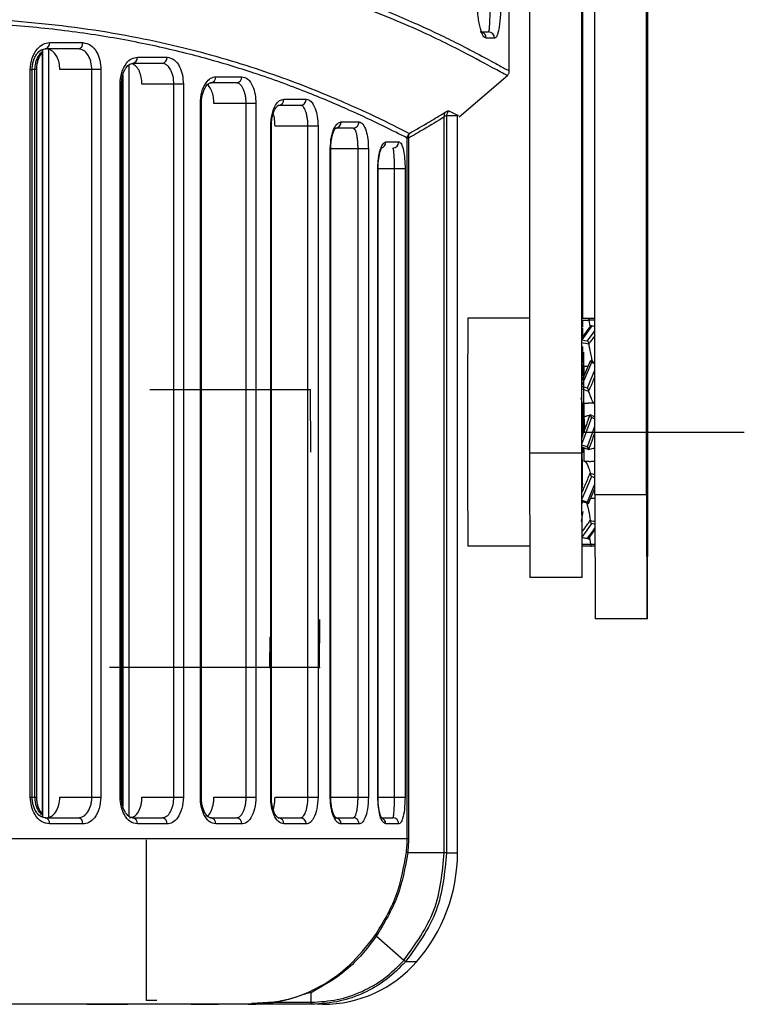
# Model space of a CAD drawing. Header units: millimetres. Extents: x -252 to 109, y -16 to 256.
# Tile 13 of 15: x 51 to 86, y 60 to 108. Entities that reach past the tile are written whole.
import ezdxf

# ---------------------------------------------------------------- set-up
doc = ezdxf.new("R2010")
doc.units = ezdxf.units.MM
doc.header["$PDSIZE"] = -1

msp = doc.modelspace()

# ---------------------------------------------------------------- linework, layer by layer
at = {"color": 7, "linetype": 'Continuous', "lineweight": 25}
for p, q in [((78.602, 84.907), (78.602, 173.907)), ((81.102, 84.907), (81.102, 173.907)), ((81.152, 84.907), (81.152, 173.907)), ((75.455, 137.407), (75.455, 86.907)), ((77.955, 137.407), (77.955, 86.907)), ((77.999, 137.407), (77.999, 93.407)), ((74.477, 105.347), (74.477, 135.407)), ((73.068, 107.222), (73.472, 107.222)), ((73.769, 106.922), (73.363, 106.922)), ((52.299, 106.704), (53.899, 106.704)), ((51.939, 106.364), (51.939, 69.348)), ((51.952, 106.367), (51.952, 69.345)), ((53.678, 106.404), (52.086, 106.404)), ((52.243, 106.385), (52.243, 69.307)), ((56.536, 106.003), (57.968, 106.003)), ((56.12, 105.616), (56.12, 69.394)), ((57.728, 105.703), (56.303, 105.703)), ((51.369, 70.307), (51.369, 105.404)), ((51.369, 105.404), (51.46, 105.404)), ((51.46, 70.307), (51.46, 105.404)), ((51.681, 105.404), (51.46, 105.404)), ((51.592, 70.307), (51.592, 105.404)), ((51.681, 70.307), (51.681, 105.404)), ((54.776, 105.404), (52.797, 105.404)), ((54.339, 70.307), (54.339, 105.404)), ((54.776, 105.404), (54.776, 70.307)), ((55.829, 105.136), (55.829, 69.874)), ((60.311, 105.061), (61.57, 105.061)), ((72.059, 103.133), (74.398, 105.142)), ((55.699, 70.307), (55.699, 104.703)), ((55.699, 104.703), (55.77, 104.703)), ((55.77, 70.307), (55.77, 104.703)), ((55.787, 104.703), (55.77, 104.703)), ((55.787, 104.944), (55.787, 70.068)), ((58.751, 104.703), (56.756, 104.703)), ((58.294, 70.307), (58.294, 104.703)), ((58.751, 104.703), (58.751, 70.307)), ((61.313, 104.761), (60.06, 104.761)), ((59.571, 70.307), (59.571, 103.761)), ((59.571, 103.761), (59.623, 103.761)), ((59.623, 70.307), (59.623, 103.761)), ((62.253, 103.761), (60.228, 103.761)), ((61.779, 70.307), (61.779, 103.761)), ((62.253, 103.761), (62.253, 70.307)), ((64.402, 103.678), (63.334, 103.678)), ((63.601, 103.978), (64.674, 103.978)), ((71.34, 67.621), (71.34, 103.119)), ((71.447, 103.192), (71.447, 67.621)), ((71.447, 103.192), (71.923, 103.188)), ((71.447, 103.192), (72.002, 103.19)), ((71.552, 103.418), (72.002, 103.19)), ((71.977, 67.621), (71.977, 103.188)), ((72.021, 103.187), (71.977, 103.186)), ((72.012, 103.188), (72.002, 103.19)), ((62.964, 70.307), (62.964, 102.678)), ((62.964, 102.678), (63, 102.678)), ((63, 70.307), (63, 102.678)), ((65.248, 102.678), (63.174, 102.678)), ((64.76, 70.307), (64.76, 102.678)), ((65.248, 102.678), (65.248, 70.307)), ((66.363, 102.881), (67.227, 102.881)), ((66.943, 102.581), (66.083, 102.581)), ((68.525, 101.914), (69.143, 101.914)), ((69.548, 68.307), (69.548, 102.102)), ((69.611, 102.102), (69.548, 102.102)), ((69.611, 102.102), (69.611, 68.307)), ((65.84, 70.307), (65.84, 101.581)), ((67.678, 101.581), (65.84, 101.581)), ((65.862, 70.307), (65.862, 101.581)), ((67.179, 70.307), (67.179, 101.581)), ((67.678, 101.581), (67.678, 70.307)), ((68.133, 70.307), (68.133, 100.614)), ((69.448, 100.614), (68.133, 100.614)), ((68.144, 70.307), (68.144, 100.614)), ((68.94, 70.307), (68.94, 100.614)), ((69.448, 100.614), (69.448, 70.307)), ((75.455, 93.407), (72.477, 93.407)), ((77.976, 93.407), (78.602, 93.407)), ((77.999, 93.306), (77.999, 92.992)), ((78.314, 93.305), (78.354, 93.046)), ((78.399, 93.047), (77.97, 92.456)), ((77.999, 92.943), (77.999, 92.497)), ((78.602, 93.011), (78.367, 93.053)), ((77.999, 92.04), (77.999, 91.242)), ((78.38, 91.339), (77.965, 90.35)), ((78.071, 90.563), (77.979, 91.235)), ((78.602, 91.274), (78.369, 91.347)), ((78.385, 91.353), (78.38, 91.34)), ((77.999, 91.187), (77.999, 91.079)), ((77.999, 90.842), (77.999, 90.638)), ((78.07, 91.098), (78.069, 90.615)), ((78.07, 91.098), (78.278, 91.098)), ((78.076, 90.615), (78.069, 90.615)), ((78.069, 90.615), (78.069, 90.599)), ((78.069, 89.008), (77.942, 89.563)), ((78.067, 89.316), (78.275, 89.316)), ((78.548, 89.316), (78.602, 89.316)), ((77.999, 89.176), (77.999, 88.626)), ((78.136, 88.657), (78.067, 88.657)), ((78.068, 88.657), (78.068, 88.354)), ((78.085, 87.907), (78.085, 88.669)), ((78.086, 88.535), (78.109, 88.008)), ((78.426, 88.726), (78.375, 88.744)), ((77.999, 88.185), (77.999, 87.704)), ((78.602, 87.901), (78.572, 87.818)), ((77.969, 87.181), (77.973, 85.138)), ((77.981, 85.165), (77.985, 87.172)), ((77.999, 87.18), (77.999, 86.907)), ((78.16, 87.122), (78.305, 87.07)), ((78.548, 87.157), (78.602, 87.157)), ((75.455, 86.907), (77.955, 86.907)), ((75.455, 86.907), (75.47, 80.907)), ((77.955, 86.907), (77.97, 80.907)), ((78.137, 86.498), (78.067, 86.498)), ((78.602, 86.498), (78.41, 86.498)), ((77.989, 85.47), (78.02, 85.395)), ((78.304, 84.477), (78.602, 85.194)), ((77.966, 84.577), (78.314, 84.468)), ((77.999, 84.625), (77.975, 84.446)), ((77.998, 84.483), (77.998, 84.605)), ((78.403, 84.717), (78.413, 84.717)), ((78.602, 84.717), (78.413, 84.717)), ((78.602, 84.907), (81.102, 84.907)), ((78.602, 84.907), (78.617, 78.907)), ((81.102, 84.907), (81.117, 78.907)), ((81.137, 78.907), (81.152, 84.907)), ((78.015, 84.089), (77.945, 83.604)), ((78.298, 84.462), (78.303, 84.474)), ((78.305, 84.484), (78.327, 84.557)), ((77.997, 83.659), (77.997, 83.795)), ((78.296, 82.768), (78.603, 83.196)), ((77.972, 82.826), (78.327, 82.762)), ((78.344, 82.814), (78.386, 82.51)), ((75.46, 82.407), (72.477, 82.407)), ((78.604, 82.407), (77.979, 82.407)), ((77.985, 80.907), (75.47, 80.907)), ((81.137, 78.907), (78.617, 78.907)), ((51.369, 70.307), (51.46, 70.307)), ((51.46, 70.307), (51.681, 70.307)), ((52.797, 70.307), (54.776, 70.307)), ((55.699, 70.307), (55.77, 70.307)), ((56.756, 70.307), (58.751, 70.307)), ((59.571, 70.307), (59.623, 70.307)), ((60.228, 70.307), (62.253, 70.307)), ((62.964, 70.307), (63, 70.307)), ((63.174, 70.307), (65.248, 70.307)), ((65.84, 70.307), (67.678, 70.307)), ((68.133, 70.307), (69.448, 70.307)), ((52.086, 69.307), (53.678, 69.307)), ((53.899, 69.007), (52.299, 69.007)), ((56.303, 69.307), (57.728, 69.307)), ((57.968, 69.007), (56.536, 69.007)), ((60.06, 69.307), (61.313, 69.307)), ((61.57, 69.007), (60.311, 69.007)), ((63.334, 69.307), (64.402, 69.307)), ((64.674, 69.007), (63.601, 69.007)), ((66.083, 69.307), (66.943, 69.307)), ((67.227, 69.007), (66.363, 69.007)), ((68.235, 69.307), (68.85, 69.307)), ((69.143, 69.007), (68.525, 69.007)), ((-53.707, 68.307), (69.611, 68.307)), ((71.34, 67.621), (69.574, 67.621)), ((71.447, 67.621), (71.925, 67.621)), ((69.384, 62.426), (68.056, 63.588)), ((69.472, 62.366), (70.009, 62.366)), ((64.915, 60.405), (64.913, 60.865)), ((63.118, 60.405), (62.033, 60.349)), ((63.118, 60.405), (64.915, 60.405)), ((55.533, 60.307), (49.668, 60.307)), ((54.785, 60.313), (55.922, 60.313)), ((59.493, 60.307), (56.055, 60.307)), ((59.685, 60.313), (60.39, 60.313)), ((64.916, 60.307), (60.341, 60.307)), ((65.485, 60.307), (65.195, 60.307))]:
    msp.add_line(p, q, dxfattribs=at)
at = {"color": 7, "linetype": 'Continuous'}
for p, q in [((78.077, 87.907), (78.077, 91.775)), ((64.877, 89.957), (57.142, 89.957)), ((64.877, 89.957), (64.883, 86.94)), ((78.077, 87.907), (85.813, 87.907)), ((65.327, 76.557), (65.335, 78.874)), ((62.927, 76.557), (62.936, 78.039)), ((62.927, 76.557), (55.192, 76.557)), ((65.327, 76.557), (57.592, 76.557)), ((56.977, 60.507), (56.977, 68.243)), ((56.977, 60.507), (57.465, 60.507))]:
    msp.add_line(p, q, dxfattribs=at)
at = {"color": 7, "linetype": 'Continuous', "lineweight": 25, "flags": 128}
for points in [[(78.314, 93.305), (78.154, 93.306), (78.05, 93.306), (77.975, 93.307)], [(78.443, 93.025), (78.176, 92.656), (77.969, 92.372)], [(78.247, 92.316), (78.515, 92.684), (78.602, 92.805)], [(78.602, 92.996), (78.567, 93.002), (78.443, 93.025)], [(77.969, 92.366), (78.123, 92.339), (78.247, 92.316)], [(78.307, 92.163), (78.147, 92.193), (78.044, 92.212), (77.969, 92.226)], [(78.438, 91.271), (78.171, 90.633), (77.965, 90.141)], [(78.602, 91.22), (78.562, 91.232), (78.438, 91.271)], [(77.972, 90.516), (77.974, 90.961), (77.977, 91.157)], [(77.977, 91.157), (77.98, 90.961), (77.982, 90.526)], [(78.243, 90.044), (78.51, 90.682), (78.602, 90.902)], [(77.965, 90.131), (78.119, 90.082), (78.243, 90.044)], [(78.303, 89.881), (78.143, 89.932), (78.04, 89.965), (77.965, 89.988)], [(78.067, 89.316), (78.067, 89.236), (78.067, 89.155), (78.067, 89.073), (78.067, 88.99), (78.067, 88.908), (78.067, 88.825), (78.067, 88.741), (78.067, 88.657)], [(77.984, 89.221), (77.985, 88.472), (77.985, 87.66)], [(78.435, 88.616), (78.169, 87.879), (77.964, 87.311)], [(77.969, 87.613), (77.969, 88.472), (77.969, 88.544)], [(78.426, 88.726), (78.535, 88.686), (78.602, 88.662)], [(78.602, 88.556), (78.559, 88.571), (78.435, 88.616)], [(78.242, 87.199), (78.508, 87.935), (78.602, 88.196)], [(77.964, 87.299), (78.118, 87.244), (78.242, 87.199)], [(78.16, 87.122), (78.142, 87.128), (78.039, 87.166), (77.964, 87.193)], [(78.067, 87.157), (78.067, 87.073), (78.067, 86.99), (78.067, 86.907), (78.067, 86.824), (78.067, 86.742), (78.067, 86.66), (78.067, 86.579), (78.067, 86.498)], [(77.999, 85.236), (77.999, 85.737), (77.999, 86.592)], [(78.436, 85.771), (78.171, 85.133), (77.966, 84.641)], [(78.376, 85.933), (78.536, 85.883), (78.602, 85.862)], [(78.602, 85.719), (78.56, 85.732), (78.436, 85.771)], [(78.245, 84.544), (78.51, 85.182), (78.602, 85.404)], [(77.966, 84.631), (78.12, 84.582), (78.245, 84.544)], [(78.38, 83.651), (78.54, 83.622), (78.603, 83.61)], [(78.44, 83.498), (78.176, 83.13), (77.972, 82.846)], [(78.25, 82.79), (78.515, 83.158), (78.603, 83.281)], [(78.603, 83.469), (78.565, 83.476), (78.44, 83.498)], [(77.972, 82.84), (78.126, 82.812), (78.25, 82.79)], [(78.386, 82.51), (78.547, 82.509), (78.604, 82.509)]]:
    msp.add_lwpolyline(points, dxfattribs=at)
at = {"color": 7, "linetype": 'Continuous', "lineweight": 25}
for centre, radius, start, end in [((73.064, 106.923), 0.3, 359.7254, 72.505), ((73.471, 106.923), 0.298, 359.6949, 89.6916), ((52.034, 106.667), 0.268, 281.3164, 7.9989), ((53.631, 106.67), 0.27, 280.0332, 7.3544), ((56.264, 105.974), 0.273, 278.058, 6.2523), ((57.695, 105.976), 0.275, 277.0537, 5.6368), ((60.033, 105.038), 0.279, 275.5084, 4.6103), ((61.29, 105.041), 0.281, 274.7247, 4.0502), ((63.317, 103.963), 0.285, 273.5257, 3.1374), ((64.387, 103.965), 0.287, 272.9233, 2.6516), ((71.576, 103.193), 0.248, 142.2345, 197.4752), ((71.75, 103.189), 0.303, 130.846, 179.4786), ((66.073, 102.871), 0.291, 272.0155, 1.8828), ((66.935, 102.873), 0.293, 271.57, 1.4884), ((69.853, 102.097), 0.305, 131.0271, 179.0955), ((69.86, 102.171), 0.259, 143.1704, 195.6128), ((68.227, 101.911), 0.298, 283.0873, 0.5535), ((68.847, 101.91), 0.297, 270.6247, 0.6113), ((969.191, 87.907), 896.731, 179.64858, 180.35142), ((556.436, 87.907), 475.319, 179.62632, 180.37368), ((-394.182, 87.907), 475.319, 359.62632, 0.37368), ((-86.776, 82.795), 164.771, 359.34348, 0.00494), ((52.034, 69.045), 0.268, 352.0011, 78.6836), ((53.631, 69.042), 0.27, 352.6456, 79.9668), ((56.264, 69.037), 0.273, 353.7477, 81.942), ((57.695, 69.034), 0.275, 354.3632, 82.9463), ((60.033, 69.03), 0.279, 355.3897, 84.4916), ((61.29, 69.027), 0.281, 355.9498, 85.2753), ((63.317, 69.023), 0.285, 356.8626, 86.4743), ((64.387, 69.021), 0.287, 357.3484, 87.0767), ((66.073, 69.017), 0.291, 358.1172, 87.9845), ((66.935, 69.015), 0.293, 358.5116, 88.43), ((68.228, 69.011), 0.297, 359.2415, 76.9612), ((68.847, 69.011), 0.297, 359.3887, 89.3753), ((63.977, 67.621), 8, 318.9396, 0), ((65.485, 66.307), 6, 270, 318.9396), ((70.148, 63.306), 1.157, 229.0199, 234.2779), ((65.195, 60.393), 0.27, 177.4876, 198.5125)]:
    msp.add_arc(centre, radius, start, end, dxfattribs=at)
for points, knots in [([(-13.641, 109.501), (-12.383, 109.375), (-9.868, 109.122), (-5.981, 108.795), (-2.084, 108.536), (1.86, 108.354), (5.796, 108.261), (9.758, 108.26), (13.72, 108.353), (17.056, 108.505), (19.819, 108.675), (22.019, 108.834), (24.243, 109.017), (26.464, 109.219), (28.571, 109.427), (30.726, 109.651), (32.981, 109.894), (35.136, 110.132), (37.196, 110.358), (39.084, 110.561), (41.051, 110.761), (42.982, 110.942), (44.874, 111.097), (47.563, 111.275), (50.912, 111.385), (54.793, 111.288), (57.766, 111.003), (59.996, 110.661), (61.598, 110.353), (63.104, 110.004), (64.511, 109.624), (65.843, 109.215), (67.216, 108.743), (68.547, 108.232), (69.783, 107.71), (70.854, 107.221), (71.794, 106.764), (72.792, 106.252), (73.683, 105.77), (74.343, 105.409), (74.432, 105.368), (74.477, 105.347)], [0, 0, 0, 0, 0.031417, 0.062805, 0.094826, 0.12527, 0.15681, 0.18806, 0.21891, 0.250625, 0.267514, 0.285233, 0.303786, 0.321706, 0.339855, 0.356148, 0.375854, 0.397226, 0.411851, 0.429947, 0.447507, 0.465181, 0.483264, 0.500801, 0.542619, 0.583505, 0.62502, 0.645672, 0.666467, 0.68777, 0.708071, 0.728371, 0.750225, 0.777187, 0.801644, 0.826009, 0.850715, 0.875387, 0.917528, 0.958008, 1, 1, 1, 1]), ([(74.348, 105.133), (74.316, 105.147), (74.248, 105.176), (73.425, 105.628), (71.832, 106.489), (69.216, 107.731), (65.773, 109.049), (61.539, 110.209), (56.554, 110.981), (50.879, 111.207), (44.613, 110.899), (37.855, 110.203), (30.689, 109.383), (23.196, 108.642), (15.451, 108.104), (10.208, 108.039), (7.585, 108.007)], [0, 0, 0, 0, 0.050454, 0.106164, 0.180376, 0.255284, 0.32977, 0.404385, 0.478837, 0.552592, 0.627001, 0.701505, 0.775662, 0.850441, 0.925164, 1, 1, 1, 1]), ([(73.363, 106.922), (73.315, 106.943), (73.218, 106.986), (73.099, 107.293), (73.019, 107.645), (72.971, 107.968), (72.939, 108.331), (72.934, 108.592), (72.932, 108.722)], [0, 0, 0, 0, 0.249155, 0.499066, 0.626613, 0.749638, 0.87594, 1, 1, 1, 1]), ([(73.472, 107.222), (73.485, 107.239), (73.509, 107.273), (73.53, 107.511), (73.542, 107.792), (73.548, 108.062), (73.552, 108.373), (73.552, 108.608), (73.552, 108.722)], [0, 0, 0, 0, 0.249176, 0.4978, 0.630827, 0.748205, 0.878144, 1, 1, 1, 1]), ([(74.063, 108.722), (74.062, 108.587), (74.059, 108.317), (74.04, 107.946), (74.011, 107.627), (73.961, 107.283), (73.883, 106.987), (73.807, 106.943), (73.769, 106.922)], [0, 0, 0, 0, 0.125916, 0.251098, 0.376431, 0.502014, 0.750692, 1, 1, 1, 1]), ([(7.603, 105.814), (10.042, 105.839), (14.943, 105.891), (22.192, 106.313), (29.242, 106.89), (36.003, 107.5), (42.381, 107.946), (48.293, 107.965), (53.642, 107.521), (58.343, 106.633), (62.35, 105.476), (65.6, 104.245), (68.145, 103.091), (69.15, 102.581), (69.653, 102.327)], [0, 0, 0, 0, 0.082766, 0.166311, 0.249538, 0.332695, 0.416463, 0.499377, 0.58239, 0.66618, 0.749386, 0.832914, 0.916439, 1, 1, 1, 1]), ([(69.548, 102.102), (69.187, 102.285), (68.468, 102.651), (66.804, 103.44), (64.735, 104.321), (62.379, 105.188), (59.874, 105.951), (57.31, 106.582), (54.535, 107.098), (51.513, 107.477), (48.27, 107.682), (44.846, 107.728), (41.268, 107.615), (37.597, 107.372), (33.622, 107.041), (29.646, 106.685), (25.769, 106.355), (22.234, 106.085), (18.696, 105.858), (15.068, 105.686), (11.415, 105.58), (7, 105.535), (1.742, 105.625), (-2.921, 105.849), (-6.216, 106.064), (-8.032, 106.195), (-9.828, 106.336), (-11.672, 106.488), (-13.815, 106.673), (-15.934, 106.859), (-17.831, 107.027), (-19.547, 107.175), (-21.248, 107.313), (-23.051, 107.446), (-25.556, 107.605), (-28.769, 107.73), (-32.095, 107.693), (-34.834, 107.541), (-37.051, 107.325), (-39.149, 107.026), (-41.143, 106.655), (-42.98, 106.233), (-44.732, 105.756), (-46.482, 105.207), (-48.158, 104.604), (-49.659, 104), (-50.951, 103.432), (-52.053, 102.913), (-52.983, 102.448), (-53.425, 102.217), (-53.646, 102.102)], [0, 0, 0, 0, 0.031377, 0.062613, 0.093952, 0.125314, 0.150963, 0.175676, 0.20048, 0.225143, 0.250218, 0.275016, 0.299265, 0.323869, 0.347483, 0.375029, 0.397276, 0.417251, 0.437499, 0.458952, 0.479779, 0.499986, 0.534214, 0.569411, 0.580305, 0.591813, 0.60139, 0.612212, 0.624854, 0.640217, 0.651146, 0.660274, 0.67264, 0.683771, 0.695428, 0.722372, 0.749626, 0.767459, 0.785029, 0.802858, 0.820608, 0.838662, 0.855629, 0.874605, 0.897103, 0.91763, 0.937344, 0.958701, 0.979398, 1, 1, 1, 1]), ([(51.369, 105.404), (51.386, 105.595), (51.422, 105.978), (51.674, 106.404), (51.98, 106.659), (52.193, 106.689), (52.299, 106.704)], [0, 0, 0, 0, 0.27955, 0.558855, 0.778907, 1, 1, 1, 1]), ([(53.899, 106.704), (54.028, 106.68), (54.287, 106.631), (54.574, 106.285), (54.745, 105.856), (54.766, 105.555), (54.776, 105.404)], [0, 0, 0, 0, 0.279616, 0.558944, 0.778953, 1, 1, 1, 1]), ([(51.46, 105.404), (51.464, 105.479), (51.47, 105.627), (51.518, 105.833), (51.589, 106.014), (51.709, 106.209), (51.893, 106.381), (52.049, 106.4), (52.125, 106.409)], [0, 0, 0, 0, 0.136953, 0.270509, 0.40009, 0.52695, 0.769015, 1, 1, 1, 1]), ([(51.592, 105.404), (51.599, 105.509), (51.611, 105.686), (51.691, 105.927), (51.794, 106.108), (51.883, 106.222), (51.935, 106.257), (51.939, 106.259)], [0, 0, 0, 0, 0.305631, 0.515897, 0.76405, 0.983092, 1, 1, 1, 1]), ([(51.681, 105.404), (51.684, 105.479), (51.69, 105.624), (51.748, 105.877), (51.835, 106.087), (51.917, 106.173), (51.939, 106.197)], [0, 0, 0, 0, 0.234604, 0.454528, 0.85323, 1, 1, 1, 1]), ([(52.797, 105.404), (52.79, 105.517), (52.775, 105.741), (52.66, 106.04), (52.491, 106.267), (52.301, 106.387), (52.175, 106.399), (52.125, 106.404)], [0, 0, 0, 0, 0.214281, 0.428554, 0.643031, 0.857851, 1, 1, 1, 1]), ([(54.339, 105.404), (54.33, 105.528), (54.317, 105.72), (54.237, 105.954), (54.126, 106.163), (53.939, 106.36), (53.765, 106.389), (53.678, 106.404)], [0, 0, 0, 0, 0.235859, 0.364853, 0.500903, 0.75041, 1, 1, 1, 1]), ([(55.699, 104.703), (55.715, 104.895), (55.747, 105.278), (55.974, 105.705), (56.25, 105.958), (56.44, 105.988), (56.536, 106.003)], [0, 0, 0, 0, 0.279526, 0.558819, 0.778889, 1, 1, 1, 1]), ([(57.968, 106.003), (58.083, 105.979), (58.313, 105.931), (58.569, 105.587), (58.723, 105.158), (58.741, 104.855), (58.751, 104.703)], [0, 0, 0, 0, 0.279672, 0.559029, 0.778999, 1, 1, 1, 1]), ([(55.77, 104.703), (55.773, 104.787), (55.78, 104.949), (55.831, 105.17), (55.902, 105.355), (56.013, 105.542), (56.169, 105.69), (56.289, 105.703), (56.345, 105.708)], [0, 0, 0, 0, 0.150202, 0.292877, 0.427852, 0.556017, 0.790218, 1, 1, 1, 1]), ([(56.756, 104.703), (56.75, 104.815), (56.737, 105.038), (56.637, 105.333), (56.49, 105.567), (56.363, 105.64), (56.299, 105.676)], [0, 0, 0, 0, 0.248431, 0.496805, 0.746798, 1, 1, 1, 1]), ([(58.294, 104.703), (58.287, 104.83), (58.275, 105.025), (58.205, 105.259), (58.122, 105.44), (58.014, 105.583), (57.875, 105.683), (57.781, 105.696), (57.728, 105.703)], [0, 0, 0, 0, 0.239104, 0.366866, 0.499941, 0.684152, 0.825717, 1, 1, 1, 1]), ([(59.571, 103.761), (59.585, 103.954), (59.614, 104.34), (59.817, 104.766), (60.061, 105.016), (60.227, 105.046), (60.311, 105.061)], [0, 0, 0, 0, 0.279503, 0.558708, 0.778848, 1, 1, 1, 1]), ([(61.57, 105.061), (61.67, 105.037), (61.869, 104.99), (62.092, 104.65), (62.228, 104.22), (62.244, 103.914), (62.253, 103.761)], [0, 0, 0, 0, 0.279783, 0.558981, 0.779119, 1, 1, 1, 1]), ([(74.373, 105.12), (74.388, 105.134), (74.419, 105.164), (74.452, 105.221), (74.473, 105.283), (74.476, 105.326), (74.477, 105.347)], [0, 0, 0, 0, 0.247224, 0.500003, 0.752781, 1, 1, 1, 1]), ([(59.623, 103.761), (59.626, 103.851), (59.633, 104.025), (59.683, 104.256), (59.743, 104.429), (59.789, 104.508), (59.807, 104.539)], [0, 0, 0, 0, 0.296361, 0.574199, 0.83379, 1, 1, 1, 1]), ([(59.807, 104.539), (59.815, 104.553), (59.867, 104.653), (59.979, 104.753), (60.066, 104.762), (60.105, 104.766)], [0, 0, 0, 0, 0.085659, 0.576973, 1, 1, 1, 1]), ([(60.228, 103.761), (60.222, 103.87), (60.212, 104.089), (60.128, 104.378), (60.025, 104.583), (59.943, 104.644), (59.914, 104.666)], [0, 0, 0, 0, 0.278303, 0.556438, 0.83927, 1, 1, 1, 1]), ([(61.779, 103.761), (61.778, 103.827), (61.774, 103.962), (61.746, 104.153), (61.702, 104.329), (61.624, 104.531), (61.528, 104.664), (61.414, 104.746), (61.353, 104.755), (61.313, 104.761)], [0, 0, 0, 0, 0.1239874, 0.2507627, 0.3715419, 0.5007231, 0.7497637, 0.8359367, 1, 1, 1, 1]), ([(62.964, 102.678), (62.977, 102.874), (63.003, 103.266), (63.181, 103.69), (63.389, 103.936), (63.53, 103.964), (63.601, 103.978)], [0, 0, 0, 0, 0.279346, 0.558547, 0.778834, 1, 1, 1, 1]), ([(63, 102.678), (63.003, 102.771), (63.009, 102.952), (63.054, 103.191), (63.113, 103.38), (63.197, 103.56), (63.258, 103.619), (63.297, 103.656)], [0, 0, 0, 0, 0.198504, 0.384636, 0.558781, 0.720868, 1, 1, 1, 1]), ([(63.297, 103.656), (63.298, 103.658), (63.334, 103.702), (63.359, 103.693), (63.383, 103.683)], [0, 0, 0, 0, 0.042503, 1, 1, 1, 1]), ([(64.76, 102.678), (64.759, 102.747), (64.756, 102.886), (64.734, 103.08), (64.699, 103.258), (64.638, 103.457), (64.563, 103.587), (64.477, 103.665), (64.431, 103.673), (64.402, 103.678)], [0, 0, 0, 0, 0.123565, 0.250627, 0.3708, 0.500609, 0.749742, 0.842024, 1, 1, 1, 1]), ([(64.674, 103.978), (64.757, 103.956), (64.922, 103.91), (65.11, 103.577), (65.227, 103.146), (65.241, 102.834), (65.248, 102.678)], [0, 0, 0, 0, 0.280006, 0.559267, 0.779348, 1, 1, 1, 1]), ([(63.174, 102.678), (63.169, 102.783), (63.159, 102.993), (63.121, 103.202), (63.088, 103.277), (63.087, 103.281)], [0, 0, 0, 0, 0.4868832, 0.9732051, 1, 1, 1, 1]), ([(71.34, 103.119), (71.019, 102.922), (70.445, 102.571), (69.865, 102.245), (69.611, 102.102)], [0, 0, 0, 0, 0.5599951, 1, 1, 1, 1]), ([(69.653, 102.327), (69.977, 102.51), (70.555, 102.838), (71.128, 103.19), (71.38, 103.345)], [0, 0, 0, 0, 0.5599963, 1, 1, 1, 1]), ([(71.447, 103.192), (71.444, 103.193), (71.436, 103.195), (71.404, 103.178), (71.366, 103.143), (71.34, 103.119)], [0, 0, 0, 0, 0.234944, 0.475405, 1, 1, 1, 1]), ([(71.38, 103.345), (71.427, 103.372), (71.509, 103.42), (71.539, 103.419), (71.552, 103.418)], [0, 0, 0, 0, 0.559916, 1, 1, 1, 1]), ([(65.84, 101.581), (65.851, 101.781), (65.874, 102.181), (66.024, 102.602), (66.194, 102.84), (66.307, 102.867), (66.363, 102.881)], [0, 0, 0, 0, 0.279102, 0.55839, 0.778951, 1, 1, 1, 1]), ([(67.227, 102.881), (67.291, 102.859), (67.419, 102.816), (67.566, 102.493), (67.661, 102.061), (67.673, 101.741), (67.678, 101.581)], [0, 0, 0, 0, 0.280204, 0.559819, 0.77962, 1, 1, 1, 1]), ([(65.862, 101.581), (65.863, 101.644), (65.866, 101.774), (65.886, 101.967), (65.919, 102.152), (65.964, 102.317), (66.015, 102.45), (66.086, 102.578), (66.114, 102.583), (66.134, 102.586)], [0, 0, 0, 0, 0.101119, 0.209797, 0.325252, 0.447608, 0.57616, 0.711333, 1, 1, 1, 1]), ([(67.179, 101.581), (67.178, 101.652), (67.176, 101.797), (67.161, 101.996), (67.137, 102.175), (67.097, 102.371), (67.032, 102.543), (66.973, 102.568), (66.943, 102.581)], [0, 0, 0, 0, 0.123002, 0.250817, 0.37005, 0.500996, 0.750291, 1, 1, 1, 1]), ([(68.133, 100.614), (68.135, 100.705), (68.138, 100.89), (68.166, 101.148), (68.207, 101.381), (68.278, 101.637), (68.387, 101.865), (68.479, 101.897), (68.525, 101.914)], [0, 0, 0, 0, 0.124338, 0.250394, 0.373787, 0.500791, 0.750444, 1, 1, 1, 1]), ([(69.143, 101.914), (69.186, 101.893), (69.271, 101.853), (69.37, 101.545), (69.435, 101.113), (69.444, 100.78), (69.448, 100.614)], [0, 0, 0, 0, 0.279472, 0.55892, 0.779703, 1, 1, 1, 1]), ([(68.144, 100.614), (68.147, 100.71), (68.151, 100.898), (68.18, 101.148), (68.218, 101.347), (68.267, 101.53), (68.314, 101.622), (68.302, 101.617), (68.299, 101.616)], [0, 0, 0, 0, 0.1689851, 0.3309106, 0.4861138, 0.6347201, 0.9108969, 1, 1, 1, 1]), ([(68.94, 100.614), (68.94, 100.688), (68.939, 100.842), (68.933, 101.048), (68.925, 101.228), (68.91, 101.418), (68.886, 101.579), (68.862, 101.602), (68.85, 101.614)], [0, 0, 0, 0, 0.121979, 0.2511069, 0.3690915, 0.5017561, 0.7508642, 1, 1, 1, 1]), ([(78.254, 93.407), (78.256, 93.407), (78.262, 93.407), (78.276, 93.402), (78.29, 93.389), (78.301, 93.37), (78.308, 93.351), (78.312, 93.331), (78.313, 93.317), (78.313, 93.311)], [0, 0, 0, 0, 0.0838991, 0.2506153, 0.4998277, 0.6461415, 0.7778801, 0.895317, 1, 1, 1, 1]), ([(78.313, 93.311), (78.314, 93.31), (78.314, 93.308), (78.314, 93.306), (78.314, 93.305)], [0, 0, 0, 0, 0.56, 1, 1, 1, 1]), ([(78.602, 93.307), (78.586, 93.307), (78.53, 93.308), (78.434, 93.309), (78.354, 93.31), (78.313, 93.311)], [0, 0, 0, 0, 0.166653, 0.583327, 1, 1, 1, 1]), ([(78.384, 93.005), (78.384, 93.01), (78.385, 93.022), (78.39, 93.034), (78.396, 93.043), (78.407, 93.047), (78.421, 93.043), (78.434, 93.034), (78.441, 93.027), (78.443, 93.025)], [0, 0, 0, 0, 0.104509, 0.221957, 0.353791, 0.500179, 0.749405, 0.909785, 1, 1, 1, 1]), ([(78.247, 92.316), (78.249, 92.314), (78.256, 92.306), (78.269, 92.288), (78.283, 92.262), (78.295, 92.233), (78.302, 92.21), (78.306, 92.188), (78.307, 92.175), (78.307, 92.169)], [0, 0, 0, 0, 0.083899, 0.250615, 0.499828, 0.646141, 0.77788, 0.895317, 1, 1, 1, 1]), ([(78.602, 92.571), (78.584, 92.547), (78.526, 92.467), (78.427, 92.333), (78.347, 92.223), (78.307, 92.169)], [0, 0, 0, 0, 0.185424, 0.592712, 1, 1, 1, 1]), ([(78.307, 92.169), (78.307, 92.168), (78.307, 92.166), (78.307, 92.164), (78.307, 92.163)], [0, 0, 0, 0, 0.56, 1, 1, 1, 1]), ([(78.307, 92.163), (78.339, 91.959), (78.382, 91.684), (78.458, 91.42), (78.477, 91.353)], [0, 0, 0, 0, 0.745718, 1, 1, 1, 1]), ([(78.378, 91.334), (78.379, 91.336), (78.379, 91.342), (78.384, 91.343), (78.391, 91.34), (78.402, 91.328), (78.416, 91.309), (78.429, 91.287), (78.435, 91.275), (78.438, 91.271)], [0, 0, 0, 0, 0.1045085, 0.2219573, 0.3537906, 0.5001793, 0.7494047, 0.9097847, 1, 1, 1, 1]), ([(78.602, 90.598), (78.583, 90.55), (78.523, 90.408), (78.423, 90.17), (78.343, 89.98), (78.303, 89.885)], [0, 0, 0, 0, 0.1986387, 0.5993194, 1, 1, 1, 1]), ([(78.243, 90.044), (78.245, 90.04), (78.252, 90.027), (78.265, 90), (78.279, 89.968), (78.29, 89.937), (78.298, 89.915), (78.302, 89.897), (78.303, 89.889), (78.303, 89.885)], [0, 0, 0, 0, 0.083899, 0.250615, 0.499828, 0.646141, 0.77788, 0.895317, 1, 1, 1, 1]), ([(78.303, 89.885), (78.303, 89.884), (78.303, 89.883), (78.303, 89.882), (78.303, 89.881)], [0, 0, 0, 0, 0.56, 1, 1, 1, 1]), ([(78.303, 89.881), (78.337, 89.769), (78.397, 89.567), (78.501, 89.38), (78.547, 89.298)], [0, 0, 0, 0, 0.55797, 1, 1, 1, 1]), ([(78.547, 89.298), (78.497, 89.301), (78.406, 89.307), (78.315, 89.314), (78.275, 89.316)], [0, 0, 0, 0, 0.56, 1, 1, 1, 1]), ([(78.548, 89.316), (78.548, 89.313), (78.548, 89.307), (78.547, 89.301), (78.547, 89.298)], [0, 0, 0, 0, 0.56, 1, 1, 1, 1]), ([(78.105, 87.997), (78.116, 88.025), (78.166, 88.164), (78.256, 88.413), (78.335, 88.634), (78.375, 88.744)], [0, 0, 0, 0, 0.114687, 0.557343, 1, 1, 1, 1]), ([(78.136, 88.657), (78.136, 88.661), (78.137, 88.667), (78.137, 88.674), (78.137, 88.677)], [0, 0, 0, 0, 0.56, 1, 1, 1, 1]), ([(78.137, 88.677), (78.196, 88.693), (78.301, 88.723), (78.353, 88.738), (78.375, 88.744)], [0, 0, 0, 0, 0.562284, 1, 1, 1, 1]), ([(78.375, 88.744), (78.375, 88.744), (78.375, 88.744), (78.375, 88.744), (78.375, 88.744)], [0, 0, 0, 0, 0.56, 1, 1, 1, 1]), ([(78.375, 88.744), (78.376, 88.743), (78.377, 88.741), (78.381, 88.732), (78.388, 88.717), (78.399, 88.693), (78.413, 88.663), (78.426, 88.635), (78.433, 88.621), (78.435, 88.616)], [0, 0, 0, 0, 0.1045085, 0.2219573, 0.3537906, 0.5001793, 0.7494047, 0.9097847, 1, 1, 1, 1]), ([(77.964, 87.605), (77.981, 87.654), (78.029, 87.785), (78.076, 87.915), (78.105, 87.997)], [0, 0, 0, 0, 0.373864, 1, 1, 1, 1]), ([(77.99, 88.209), (78.008, 88.161), (78.04, 88.073), (78.071, 87.986), (78.085, 87.948)], [0, 0, 0, 0, 0.559116, 1, 1, 1, 1]), ([(78.572, 87.818), (78.562, 87.789), (78.512, 87.651), (78.422, 87.402), (78.342, 87.181), (78.302, 87.071)], [0, 0, 0, 0, 0.1146868, 0.5573434, 1, 1, 1, 1]), ([(78.242, 87.199), (78.244, 87.194), (78.251, 87.18), (78.264, 87.152), (78.278, 87.122), (78.29, 87.098), (78.297, 87.083), (78.301, 87.073), (78.302, 87.072), (78.302, 87.071)], [0, 0, 0, 0, 0.083899, 0.250615, 0.499828, 0.646141, 0.77788, 0.895317, 1, 1, 1, 1]), ([(78.302, 87.071), (78.336, 87.08), (78.397, 87.097), (78.501, 87.125), (78.547, 87.138)], [0, 0, 0, 0, 0.55797, 1, 1, 1, 1]), ([(78.302, 87.071), (78.302, 87.071), (78.302, 87.071), (78.302, 87.071), (78.302, 87.071)], [0, 0, 0, 0, 0.56, 1, 1, 1, 1]), ([(78.548, 87.157), (78.548, 87.154), (78.547, 87.147), (78.547, 87.141), (78.547, 87.138)], [0, 0, 0, 0, 0.56, 1, 1, 1, 1]), ([(78.137, 86.498), (78.137, 86.502), (78.137, 86.508), (78.137, 86.514), (78.137, 86.517)], [0, 0, 0, 0, 0.56, 1, 1, 1, 1]), ([(78.137, 86.517), (78.197, 86.412), (78.302, 86.227), (78.353, 86.023), (78.376, 85.933)], [0, 0, 0, 0, 0.562284, 1, 1, 1, 1]), ([(78.137, 86.517), (78.188, 86.513), (78.279, 86.507), (78.37, 86.501), (78.41, 86.498)], [0, 0, 0, 0, 0.56, 1, 1, 1, 1]), ([(77.966, 84.947), (77.984, 84.989), (78.041, 85.126), (78.138, 85.359), (78.257, 85.644), (78.336, 85.835), (78.376, 85.93)], [0, 0, 0, 0, 0.1285142, 0.4190095, 0.7095047, 1, 1, 1, 1]), ([(78.376, 85.93), (78.376, 85.931), (78.376, 85.932), (78.376, 85.933), (78.376, 85.933)], [0, 0, 0, 0, 0.56, 1, 1, 1, 1]), ([(78.376, 85.93), (78.377, 85.926), (78.377, 85.918), (78.382, 85.9), (78.389, 85.877), (78.4, 85.847), (78.414, 85.815), (78.427, 85.788), (78.434, 85.775), (78.436, 85.771)], [0, 0, 0, 0, 0.1045085, 0.2219573, 0.3537906, 0.5001793, 0.7494047, 0.9097847, 1, 1, 1, 1]), ([(78.211, 84.467), (78.244, 84.356), (78.321, 84.091), (78.358, 83.813), (78.38, 83.651)], [0, 0, 0, 0, 0.41865, 1, 1, 1, 1]), ([(78.245, 84.544), (78.247, 84.54), (78.253, 84.528), (78.267, 84.506), (78.281, 84.486), (78.292, 84.475), (78.3, 84.472), (78.304, 84.473), (78.305, 84.479), (78.305, 84.481)], [0, 0, 0, 0, 0.083899, 0.250615, 0.499828, 0.646141, 0.77788, 0.895317, 1, 1, 1, 1]), ([(77.971, 83.081), (77.989, 83.106), (78.046, 83.184), (78.142, 83.318), (78.261, 83.482), (78.341, 83.591), (78.38, 83.646)], [0, 0, 0, 0, 0.128514, 0.419009, 0.709505, 1, 1, 1, 1]), ([(78.38, 83.646), (78.38, 83.647), (78.38, 83.649), (78.38, 83.651), (78.38, 83.651)], [0, 0, 0, 0, 0.56, 1, 1, 1, 1]), ([(78.38, 83.646), (78.381, 83.64), (78.382, 83.627), (78.386, 83.605), (78.393, 83.582), (78.404, 83.553), (78.418, 83.527), (78.431, 83.509), (78.438, 83.501), (78.44, 83.498)], [0, 0, 0, 0, 0.104509, 0.221957, 0.353791, 0.500179, 0.749405, 0.909785, 1, 1, 1, 1]), ([(78.25, 82.79), (78.252, 82.788), (78.259, 82.781), (78.272, 82.771), (78.286, 82.767), (78.298, 82.772), (78.305, 82.781), (78.31, 82.793), (78.31, 82.804), (78.311, 82.809)], [0, 0, 0, 0, 0.083899, 0.250615, 0.499828, 0.646141, 0.77788, 0.895317, 1, 1, 1, 1]), ([(77.978, 82.509), (77.995, 82.509), (78.052, 82.508), (78.149, 82.507), (78.268, 82.505), (78.347, 82.504), (78.387, 82.504)], [0, 0, 0, 0, 0.128514, 0.419009, 0.709505, 1, 1, 1, 1]), ([(78.387, 82.504), (78.387, 82.505), (78.387, 82.507), (78.386, 82.509), (78.386, 82.51)], [0, 0, 0, 0, 0.56, 1, 1, 1, 1]), ([(78.387, 82.504), (78.387, 82.497), (78.388, 82.484), (78.393, 82.464), (78.399, 82.445), (78.411, 82.425), (78.425, 82.413), (78.438, 82.408), (78.445, 82.407), (78.447, 82.407)], [0, 0, 0, 0, 0.104509, 0.221957, 0.353791, 0.500179, 0.749405, 0.909785, 1, 1, 1, 1]), ([(52.299, 69.007), (52.164, 69.032), (51.894, 69.08), (51.587, 69.427), (51.402, 69.856), (51.38, 70.157), (51.369, 70.307)], [0, 0, 0, 0, 0.279609, 0.558932, 0.778947, 1, 1, 1, 1]), ([(52.125, 69.302), (52.049, 69.312), (51.893, 69.331), (51.67, 69.537), (51.533, 69.814), (51.47, 70.084), (51.464, 70.232), (51.46, 70.307)], [0, 0, 0, 0, 0.230827, 0.473406, 0.728811, 0.862276, 1, 1, 1, 1]), ([(51.939, 69.452), (51.935, 69.455), (51.883, 69.49), (51.793, 69.604), (51.69, 69.785), (51.611, 70.026), (51.599, 70.203), (51.592, 70.307)], [0, 0, 0, 0, 0.017311, 0.236629, 0.484422, 0.694453, 1, 1, 1, 1]), ([(51.939, 69.515), (51.917, 69.538), (51.835, 69.625), (51.748, 69.835), (51.69, 70.088), (51.684, 70.233), (51.681, 70.307)], [0, 0, 0, 0, 0.147258, 0.546128, 0.766434, 1, 1, 1, 1]), ([(52.125, 69.307), (52.213, 69.322), (52.391, 69.352), (52.612, 69.583), (52.766, 69.914), (52.787, 70.176), (52.797, 70.307)], [0, 0, 0, 0, 0.2500527, 0.4998888, 0.7492354, 1, 1, 1, 1]), ([(53.678, 69.307), (53.766, 69.322), (53.941, 69.352), (54.158, 69.582), (54.277, 69.855), (54.331, 70.105), (54.336, 70.239), (54.339, 70.307)], [0, 0, 0, 0, 0.249768, 0.499583, 0.743236, 0.870106, 1, 1, 1, 1]), ([(54.776, 70.307), (54.759, 70.116), (54.726, 69.734), (54.493, 69.307), (54.204, 69.053), (54.001, 69.022), (53.899, 69.007)], [0, 0, 0, 0, 0.279541, 0.558846, 0.778904, 1, 1, 1, 1]), ([(56.536, 69.007), (56.415, 69.032), (56.173, 69.08), (55.896, 69.426), (55.729, 69.855), (55.709, 70.156), (55.699, 70.307)], [0, 0, 0, 0, 0.279637, 0.558962, 0.778961, 1, 1, 1, 1]), ([(56.345, 69.302), (56.289, 69.308), (56.169, 69.32), (56.013, 69.468), (55.902, 69.655), (55.831, 69.84), (55.78, 70.061), (55.773, 70.224), (55.77, 70.307)], [0, 0, 0, 0, 0.209252, 0.443613, 0.571617, 0.706808, 0.849154, 1, 1, 1, 1]), ([(56.16, 69.307), (56.238, 69.322), (56.394, 69.352), (56.593, 69.581), (56.702, 69.858), (56.749, 70.11), (56.754, 70.242), (56.756, 70.307)], [0, 0, 0, 0, 0.2497726, 0.4993208, 0.7483866, 0.8749421, 1, 1, 1, 1]), ([(57.728, 69.307), (57.803, 69.322), (57.952, 69.352), (58.11, 69.546), (58.205, 69.752), (58.275, 69.986), (58.287, 70.181), (58.294, 70.307)], [0, 0, 0, 0, 0.250294, 0.499677, 0.632828, 0.760678, 1, 1, 1, 1]), ([(58.751, 70.307), (58.736, 70.115), (58.706, 69.731), (58.497, 69.305), (58.24, 69.052), (58.059, 69.022), (57.968, 69.007)], [0, 0, 0, 0, 0.279538, 0.558771, 0.778875, 1, 1, 1, 1]), ([(60.311, 69.007), (60.205, 69.031), (59.993, 69.078), (59.748, 69.421), (59.598, 69.851), (59.58, 70.155), (59.571, 70.307)], [0, 0, 0, 0, 0.279723, 0.559074, 0.779023, 1, 1, 1, 1]), ([(59.806, 69.531), (59.788, 69.561), (59.743, 69.639), (59.684, 69.811), (59.633, 70.042), (59.626, 70.217), (59.623, 70.307)], [0, 0, 0, 0, 0.16318, 0.423457, 0.70131, 1, 1, 1, 1]), ([(59.885, 69.373), (59.893, 69.376), (59.966, 69.401), (60.082, 69.584), (60.18, 69.852), (60.222, 70.108), (60.226, 70.241), (60.228, 70.307)], [0, 0, 0, 0, 0.035367, 0.356321, 0.676721, 0.839401, 1, 1, 1, 1]), ([(61.313, 69.307), (61.353, 69.313), (61.414, 69.322), (61.528, 69.404), (61.624, 69.538), (61.702, 69.739), (61.746, 69.915), (61.774, 70.106), (61.778, 70.241), (61.779, 70.307)], [0, 0, 0, 0, 0.164338, 0.250795, 0.499726, 0.628913, 0.749764, 0.876253, 1, 1, 1, 1]), ([(62.253, 70.307), (62.239, 70.113), (62.213, 69.724), (62.029, 69.3), (61.806, 69.051), (61.649, 69.022), (61.57, 69.007)], [0, 0, 0, 0, 0.279406, 0.558635, 0.778847, 1, 1, 1, 1]), ([(63.601, 69.007), (63.511, 69.03), (63.332, 69.076), (63.12, 69.413), (62.988, 69.845), (62.972, 70.153), (62.964, 70.307)], [0, 0, 0, 0, 0.279864, 0.55905, 0.779173, 1, 1, 1, 1]), ([(63.297, 69.329), (63.259, 69.366), (63.198, 69.425), (63.114, 69.605), (63.055, 69.794), (63.009, 70.033), (63.003, 70.214), (63, 70.307)], [0, 0, 0, 0, 0.279226, 0.441378, 0.615205, 0.8008, 1, 1, 1, 1]), ([(63.086, 69.705), (63.091, 69.716), (63.113, 69.776), (63.141, 69.911), (63.169, 70.103), (63.172, 70.239), (63.174, 70.307)], [0, 0, 0, 0, 0.069113, 0.377354, 0.689699, 1, 1, 1, 1]), ([(64.402, 69.307), (64.431, 69.313), (64.477, 69.321), (64.563, 69.399), (64.638, 69.529), (64.699, 69.729), (64.734, 69.906), (64.756, 70.1), (64.759, 70.239), (64.76, 70.307)], [0, 0, 0, 0, 0.1582303, 0.2507456, 0.4998647, 0.6296523, 0.7498724, 0.876661, 1, 1, 1, 1]), ([(65.248, 70.307), (65.236, 70.11), (65.213, 69.714), (65.056, 69.292), (64.87, 69.05), (64.739, 69.022), (64.674, 69.007)], [0, 0, 0, 0, 0.279191, 0.558475, 0.778895, 1, 1, 1, 1]), ([(66.363, 69.007), (66.299, 69.025), (66.171, 69.059), (66.025, 69.296), (65.933, 69.555), (65.881, 69.785), (65.846, 70.039), (65.842, 70.218), (65.84, 70.307)], [0, 0, 0, 0, 0.249552, 0.498725, 0.624906, 0.749015, 0.874961, 1, 1, 1, 1]), ([(66.134, 69.302), (66.126, 69.3), (66.108, 69.295), (66.03, 69.403), (65.961, 69.579), (65.91, 69.772), (65.87, 70.019), (65.865, 70.209), (65.862, 70.307)], [0, 0, 0, 0, 0.199035, 0.428889, 0.557666, 0.695214, 0.842357, 1, 1, 1, 1]), ([(66.943, 69.307), (66.973, 69.32), (67.032, 69.345), (67.097, 69.518), (67.137, 69.714), (67.161, 69.893), (67.176, 70.092), (67.178, 70.237), (67.179, 70.307)], [0, 0, 0, 0, 0.249935, 0.499589, 0.630551, 0.749861, 0.877305, 1, 1, 1, 1]), ([(67.678, 70.307), (67.669, 70.104), (67.65, 69.698), (67.524, 69.281), (67.379, 69.048), (67.278, 69.021), (67.227, 69.007)], [0, 0, 0, 0, 0.278874, 0.558391, 0.779184, 1, 1, 1, 1]), ([(68.525, 69.007), (68.473, 69.028), (68.37, 69.069), (68.239, 69.385), (68.15, 69.819), (68.139, 70.145), (68.133, 70.307)], [0, 0, 0, 0, 0.279473, 0.559389, 0.779518, 1, 1, 1, 1]), ([(68.303, 69.301), (68.305, 69.3), (68.318, 69.295), (68.273, 69.375), (68.224, 69.546), (68.184, 69.744), (68.152, 70.003), (68.147, 70.204), (68.144, 70.307)], [0, 0, 0, 0, 0.064083, 0.334441, 0.485064, 0.645843, 0.817389, 1, 1, 1, 1]), ([(68.85, 69.307), (68.862, 69.319), (68.886, 69.342), (68.91, 69.504), (68.925, 69.694), (68.933, 69.874), (68.939, 70.08), (68.94, 70.233), (68.94, 70.307)], [0, 0, 0, 0, 0.249407, 0.499472, 0.6321, 0.750123, 0.878575, 1, 1, 1, 1]), ([(69.448, 70.307), (69.441, 70.097), (69.427, 69.674), (69.341, 69.267), (69.245, 69.045), (69.177, 69.02), (69.143, 69.007)], [0, 0, 0, 0, 0.2784936, 0.5586944, 0.7797753, 1, 1, 1, 1]), ([(60.105, 69.302), (60.066, 69.306), (59.98, 69.314), (59.867, 69.415), (59.814, 69.515), (59.806, 69.531)], [0, 0, 0, 0, 0.4201358, 0.9098212, 1, 1, 1, 1]), ([(63.383, 69.302), (63.359, 69.293), (63.335, 69.283), (63.299, 69.327), (63.297, 69.329)], [0, 0, 0, 0, 0.95994, 1, 1, 1, 1]), ([(69.512, 67.646), (69.524, 67.769), (69.544, 67.988), (69.547, 68.21), (69.548, 68.307)], [0, 0, 0, 0, 0.5598889, 1, 1, 1, 1]), ([(69.611, 68.307), (69.609, 68.179), (69.605, 67.949), (69.583, 67.721), (69.574, 67.621)], [0, 0, 0, 0, 0.559895, 1, 1, 1, 1]), ([(67.993, 63.609), (68.373, 64.23), (69.136, 65.479), (69.386, 66.922), (69.512, 67.646)], [0, 0, 0, 0, 0.497857, 1, 1, 1, 1]), ([(69.574, 67.621), (69.447, 66.9), (69.193, 65.461), (68.435, 64.212), (68.056, 63.588)], [0, 0, 0, 0, 0.500523, 1, 1, 1, 1]), ([(69.389, 62.432), (69.949, 63.208), (71.071, 64.76), (71.25, 66.667), (71.34, 67.621)], [0, 0, 0, 0, 0.499783, 1, 1, 1, 1]), ([(71.447, 67.621), (71.358, 66.664), (71.179, 64.733), (70.044, 63.159), (69.472, 62.366)], [0, 0, 0, 0, 0.495884, 1, 1, 1, 1]), ([(69.574, 67.621), (69.559, 67.625), (69.53, 67.634), (69.518, 67.642), (69.512, 67.646)], [0, 0, 0, 0, 0.500004, 1, 1, 1, 1]), ([(61.884, 60.307), (62.201, 60.318), (62.85, 60.341), (64.08, 60.585), (65.374, 61.122), (66.8, 62.119), (67.595, 63.112), (67.993, 63.609)], [0, 0, 0, 0, 0.122676, 0.2506, 0.500254, 0.750018, 1, 1, 1, 1]), ([(68.056, 63.588), (67.831, 63.29), (67.381, 62.692), (66.366, 61.686), (65.495, 61.194), (64.913, 60.865)], [0, 0, 0, 0, 0.248472, 0.497414, 1, 1, 1, 1]), ([(68.056, 63.588), (68.041, 63.595), (68.013, 63.608), (67.999, 63.608), (67.993, 63.609)], [0, 0, 0, 0, 0.500001, 1, 1, 1, 1]), ([(64.924, 60.405), (65.346, 60.431), (66.186, 60.482), (67.387, 60.898), (68.492, 61.526), (69.086, 62.126), (69.384, 62.426)], [0, 0, 0, 0, 0.250248, 0.499608, 0.749248, 1, 1, 1, 1]), ([(69.468, 62.362), (69.177, 62.067), (68.575, 61.456), (67.487, 60.832), (66.259, 60.395), (65.404, 60.338), (64.938, 60.307)], [0, 0, 0, 0, 0.242093, 0.500473, 0.727595, 1, 1, 1, 1]), ([(69.384, 62.426), (69.384, 62.426), (69.384, 62.426), (69.384, 62.426), (69.384, 62.426), (69.384, 62.427), (69.384, 62.427), (69.384, 62.427), (69.385, 62.427), (69.385, 62.428), (69.387, 62.43), (69.388, 62.431), (69.389, 62.432)], [0, 0, 0, 0, 0.0062227, 0.0119764, 0.0177307, 0.0312944, 0.0555153, 0.0987668, 0.1760017, 0.3139211, 0.5602059, 1, 1, 1, 1]), ([(69.384, 62.426), (69.405, 62.409), (69.447, 62.375), (69.461, 62.366), (69.468, 62.362)], [0, 0, 0, 0, 0.500009, 1, 1, 1, 1]), ([(69.472, 62.366), (69.471, 62.365), (69.47, 62.364), (69.469, 62.363), (69.468, 62.362)], [0, 0, 0, 0, 0.559999, 1, 1, 1, 1]), ([(64.913, 60.865), (64.913, 60.865), (64.913, 60.866), (64.912, 60.867), (64.911, 60.867), (64.909, 60.868), (64.901, 60.869), (64.579, 60.813), (64.061, 60.569), (63.435, 60.46), (63.118, 60.405)], [0, 0, 0, 0, 0.001168, 0.001714, 0.002263, 0.003458, 0.004905, 0.014369, 0.500361, 1, 1, 1, 1]), ([(64.915, 60.405), (64.915, 60.405), (64.915, 60.405), (64.915, 60.405), (64.915, 60.405), (64.915, 60.405), (64.915, 60.405), (64.915, 60.405), (64.916, 60.405), (64.919, 60.405), (64.922, 60.405), (64.924, 60.405)], [0, 0, 0, 0, 0.009782, 0.011829, 0.013222, 0.016572, 0.019822, 0.024929, 0.071361, 0.257089, 1, 1, 1, 1]), ([(54.101, 60.307), (54.24, 60.308), (54.516, 60.31), (54.695, 60.312), (54.785, 60.313)], [0, 0, 0, 0, 0.50023, 1, 1, 1, 1]), ([(56.055, 60.307), (55.986, 60.307), (55.862, 60.307), (55.53, 60.307), (55.384, 60.307)], [0, 0, 0, 0, 0.559274, 1, 1, 1, 1]), ([(55.922, 60.313), (55.983, 60.312), (56.104, 60.31), (56.071, 60.308), (56.055, 60.307)], [0, 0, 0, 0, 0.499974, 1, 1, 1, 1]), ([(59.129, 60.307), (59.252, 60.308), (59.497, 60.31), (59.623, 60.312), (59.685, 60.313)], [0, 0, 0, 0, 0.5002297, 1, 1, 1, 1]), ([(60.341, 60.307), (60.228, 60.307), (60.027, 60.307), (59.657, 60.307), (59.493, 60.307)], [0, 0, 0, 0, 0.559274, 1, 1, 1, 1]), ([(60.39, 60.313), (60.421, 60.312), (60.482, 60.31), (60.388, 60.308), (60.341, 60.307)], [0, 0, 0, 0, 0.499974, 1, 1, 1, 1]), ([(64.938, 60.307), (64.934, 60.307), (64.926, 60.307), (64.919, 60.307), (64.916, 60.307)], [0, 0, 0, 0, 0.55997, 1, 1, 1, 1])]:
    msp.add_open_spline(points, degree=3, knots=knots, dxfattribs=at)
for points in [[(71.447, 67.621), (71.438, 67.621), (71.42, 67.621), (71.366, 67.621), (71.34, 67.621)], [(64.915, 60.405), (64.915, 60.377), (64.915, 60.32), (64.915, 60.312), (64.916, 60.307)]]:
    msp.add_open_spline(points, degree=3, dxfattribs=at)
at = {"color": 7, "linetype": 'Continuous'}
for p in [(64.877, 89.957), (78.077, 87.907), (62.927, 76.557), (65.327, 76.557), (56.977, 60.507)]:
    msp.add_point(p, dxfattribs=at)

doc.saveas('drawing.dxf')
